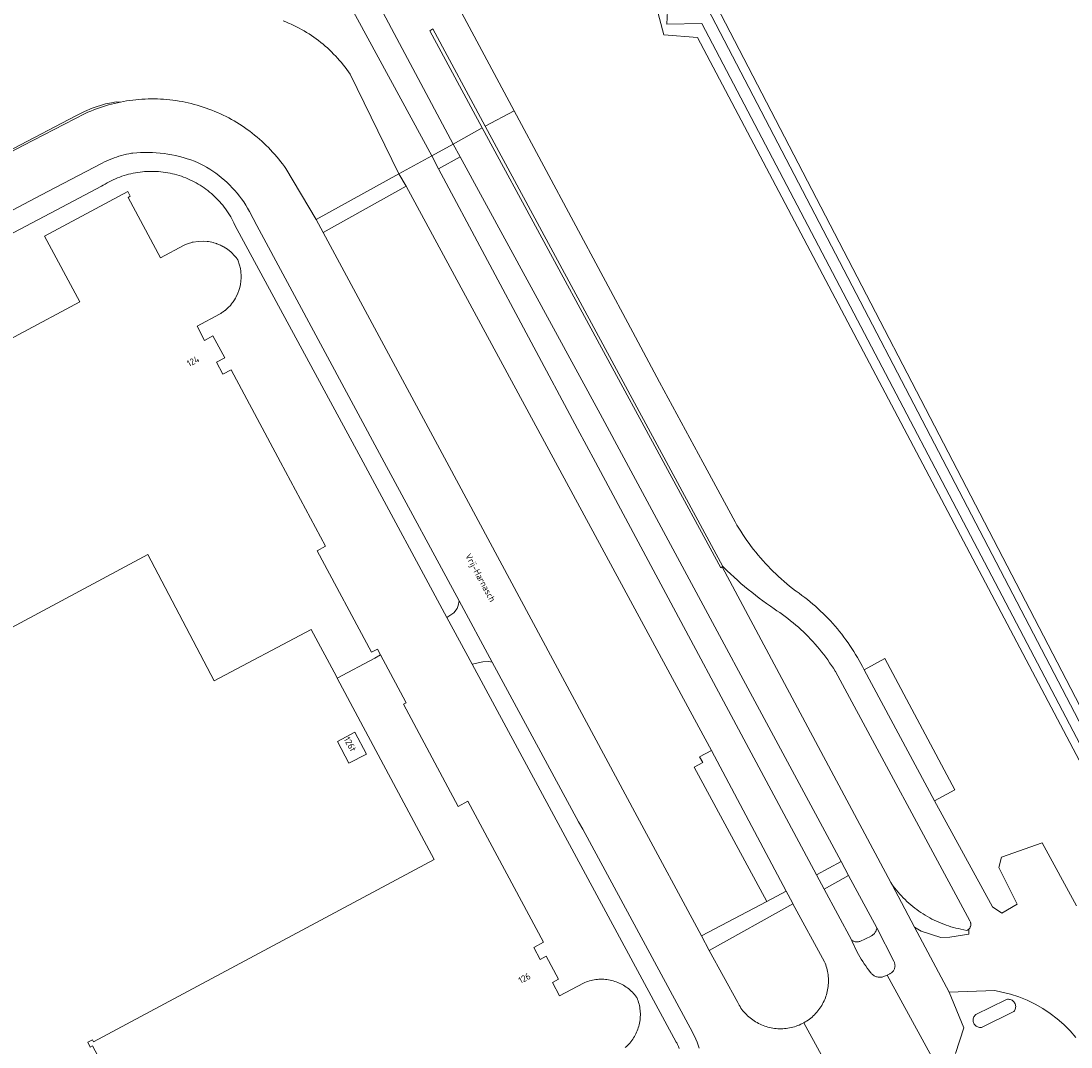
# Model space of a CAD drawing. Header units: metres. Extents: x 80938 to 82288, y 446951 to 448452.
# Tile 17 of 96: x 81570 to 81712, y 447421 to 447560. Entities that reach past the tile are written whole.
import ezdxf
from ezdxf.enums import TextEntityAlignment as Align

# ---------------------------------------------------------------- set-up
doc = ezdxf.new("R2010")
doc.units = ezdxf.units.M
doc.header["$MEASUREMENT"] = 0
for name, color, linetype, lineweight in [('B-WE-OG-BEBOUWING-GV', 253, 'Continuous', 35), ('B-WE-OG-BEBOUWING-T18', 253, 'Continuous', 18), ('B-WE-OG-TERREIN_CULTUURSCHEIDING-GV', 253, 'Continuous', 18), ('B-WE-OG-TERREIN_ERF-GV', 253, 'Continuous', 18), ('B-WE-OG-TOPOGRAFIE-T18', 253, 'Continuous', 18), ('B-WE-OG-WATER_SLOOT-GV', 253, 'Continuous', 18), ('B-WE-VH-VERHARDING_ASFALT-GV', 253, 'Continuous', 18), ('B-WE-VH-VERHARDING_BEDRIJFSVLOERPLAAT-GV', 253, 'Continuous', 18), ('B-WE-VH-VERHARDING_BETONSTRAATSTEEN-GV', 253, 'Continuous', 18), ('B-WE-VH-VERHARDING_TEGEL-GV', 253, 'Continuous', 18)]:
    doc.layers.add(name, color=color, linetype=linetype, lineweight=lineweight)
doc.styles.add('NLCS-ISO-M500-T18', font='NLCS-ISO.ttf', dxfattribs={"height": 0.9})

msp = doc.modelspace()

# ---------------------------------------------------------------- linework, layer by layer
at = {"layer": 'B-WE-OG-BEBOUWING-GV', "linetype": 'Continuous', "lineweight": 0}
for points in [[(81553.167, 447469.348), (81587.116, 447487.507), (81596.106, 447470.451), (81609.228, 447477.367), (81612.631, 447471.013), (81612.75, 447470.793), (81617.819, 447473.508), (81618.612, 447473.933), (81618.181, 447474.739), (81617.388, 447474.314), (81610.04, 447488.034), (81611.172, 447488.64), (81605.088, 447500), (81598.376, 447512.532), (81597.244, 447511.925), (81596.381, 447513.538), (81597.513, 447514.144), (81595.925, 447517.109), (81594.793, 447516.502), (81593.765, 447518.421), (81596.811, 447520.05), (81597.006, 447520.157), (81597.091, 447520.215), (81597.226, 447520.306), (81597.324, 447520.373), (81597.521, 447520.526), (81597.569, 447520.563), (81597.617, 447520.606), (81597.888, 447520.845), (81597.998, 447520.942), (81598.279, 447521.239), (81598.442, 447521.444), (81598.576, 447521.612), (81598.648, 447521.718), (81598.825, 447521.98), (81598.976, 447522.204), (81599.073, 447522.413), (81599.3, 447522.903), (81599.355, 447523.022), (81599.388, 447523.133), (81599.505, 447523.518), (81599.633, 447524.027), (81599.643, 447524.067), (81599.655, 447524.145), (81599.696, 447524.424), (81599.702, 447524.465), (81599.705, 447524.507), (81599.735, 447524.977), (81599.738, 447525.016), (81599.738, 447525.043), (81599.732, 447525.391), (81599.714, 447525.655), (81599.683, 447525.896), (81599.644, 447526.18), (81599.642, 447526.193), (81599.639, 447526.205), (81599.522, 447526.689), (81599.284, 447527.402), (81599.146, 447527.593), (81599.101, 447527.648), (81599.005, 447527.766), (81598.8, 447528.004), (81598.471, 447528.336), (81598.426, 447528.382), (81598.385, 447528.414), (81597.87, 447528.822), (81597.42, 447529.117), (81597.374, 447529.147), (81597.274, 447529.2), (81597.222, 447529.228), (81597.188, 447529.245), (81597.102, 447529.288), (81596.93, 447529.372), (81596.684, 447529.48), (81596.48, 447529.559), (81596.45, 447529.571), (81596.385, 447529.592), (81596.222, 447529.645), (81596.028, 447529.703), (81595.95, 447529.727), (81595.758, 447529.775), (81595.523, 447529.821), (81595.317, 447529.857), (81595.261, 447529.862), (81595.123, 447529.873), (81594.621, 447529.906), (81593.908, 447529.887), (81593.255, 447529.793), (81593.126, 447529.775), (81592.928, 447529.715), (81592.588, 447529.611), (81592.038, 447529.398), (81588.811, 447527.671), (81584.433, 447535.846), (81584.733, 447536.006), (81584.388, 447536.65), (81573.132, 447530.621), (81577.897, 447521.725), (81536.581, 447499.597)], [(81651.735, 447420.81), (81651.897, 447420.954), (81652.053, 447421.105), (81652.204, 447421.261), (81652.349, 447421.422), (81652.488, 447421.589), (81652.621, 447421.761), (81652.747, 447421.937), (81652.867, 447422.118), (81652.98, 447422.304), (81653.086, 447422.493), (81653.185, 447422.686), (81653.277, 447422.883), (81653.361, 447423.083), (81653.438, 447423.286), (81653.508, 447423.491), (81653.57, 447423.699), (81653.624, 447423.91), (81653.671, 447424.122), (81653.709, 447424.335), (81653.74, 447424.55), (81653.763, 447424.766), (81653.777, 447424.983), (81653.784, 447425.2), (81653.783, 447425.417), (81653.774, 447425.633), (81653.757, 447425.85), (81653.732, 447426.065), (81653.699, 447426.28), (81653.658, 447426.493), (81653.609, 447426.705), (81653.552, 447426.914), (81653.488, 447427.122), (81653.416, 447427.327), (81653.337, 447427.529), (81653.33, 447427.546), (81653.261, 447427.643), (81653.13, 447427.816), (81652.992, 447427.984), (81652.849, 447428.147), (81652.699, 447428.304), (81652.544, 447428.456), (81652.383, 447428.602), (81652.218, 447428.742), (81652.047, 447428.876), (81651.871, 447429.004), (81651.691, 447429.124), (81651.506, 447429.238), (81651.317, 447429.346), (81651.125, 447429.446), (81650.929, 447429.539), (81650.729, 447429.625), (81650.527, 447429.703), (81650.322, 447429.774), (81650.114, 447429.837), (81649.904, 447429.893), (81649.692, 447429.941), (81649.479, 447429.981), (81649.264, 447430.013), (81649.049, 447430.037), (81648.832, 447430.053), (81648.615, 447430.061), (81648.398, 447430.061), (81648.181, 447430.053), (81647.965, 447430.038), (81647.749, 447430.014), (81647.534, 447429.982), (81647.321, 447429.942), (81647.109, 447429.895), (81646.899, 447429.84), (81646.691, 447429.777), (81646.486, 447429.707), (81646.284, 447429.628), (81646.084, 447429.543), (81642.858, 447427.815), (81641.897, 447429.608), (81642.717, 447430.048), (81641.048, 447433.164), (81640.228, 447432.725), (81639.352, 447434.361), (81640.657, 447435.059), (81630.435, 447454.146), (81629.13, 447453.447), (81621.733, 447467.26), (81622.085, 447467.449), (81621.657, 447468.247), (81618.612, 447473.933), (81617.819, 447473.508), (81612.75, 447470.793), (81615.913, 447464.887), (81625.883, 447446.271), (81579.773, 447421.576), (81579.613, 447421.876), (81578.969, 447421.531), (81579.314, 447420.888), (81579.614, 447421.048), (81595.877, 447390.682)]]:
    msp.add_lwpolyline(points, dxfattribs=at)
msp.add_lwpolyline([(81616.702, 447460.53), (81615.127, 447463.497), (81612.765, 447462.243), (81614.34, 447459.277)], close=True, dxfattribs=at)
at = {"layer": 'B-WE-OG-TERREIN_CULTUURSCHEIDING-GV', "linetype": 'Continuous', "lineweight": 0}
for points in [[(81614.094, 447562.559), (81625.539, 447541.469), (81628.445, 447543.052), (81617.173, 447564.255)], [(81560.424, 447538.046), (81577.376, 447546.896), (81578.546, 447547.465), (81579.589, 447547.907), (81581.38, 447548.497), (81582.191, 447548.65), (81582.828, 447548.755), (81583.4, 447548.745), (81583.812, 447548.823), (81584.226, 447548.894), (81584.641, 447548.957), (81585.057, 447549.011), (81585.475, 447549.058), (81585.893, 447549.097), (81586.312, 447549.128), (81586.731, 447549.15), (81587.15, 447549.165), (81587.57, 447549.172), (81587.99, 447549.171), (81588.41, 447549.162), (81588.829, 447549.145), (81589.249, 447549.12), (81589.667, 447549.087), (81590.085, 447549.046), (81590.502, 447548.997), (81590.918, 447548.94), (81591.333, 447548.875), (81591.746, 447548.802), (81592.158, 447548.722), (81592.569, 447548.633), (81592.978, 447548.537), (81593.384, 447548.433), (81593.789, 447548.321), (81594.192, 447548.201), (81594.592, 447548.074), (81594.99, 447547.94), (81595.385, 447547.797), (81595.777, 447547.648), (81596.166, 447547.49), (81596.552, 447547.326), (81596.936, 447547.154), (81597.315, 447546.975), (81597.692, 447546.788), (81598.064, 447546.595), (81598.433, 447546.394), (81598.798, 447546.187), (81599.159, 447545.972), (81599.516, 447545.751), (81599.868, 447545.523), (81600.216, 447545.288), (81600.56, 447545.047), (81600.899, 447544.799), (81601.233, 447544.545), (81601.562, 447544.284), (81601.887, 447544.017), (81602.206, 447543.744), (81602.519, 447543.465), (81602.828, 447543.181), (81603.131, 447542.89), (81603.428, 447542.593), (81603.72, 447542.291), (81604.006, 447541.984), (81604.286, 447541.671), (81604.56, 447541.353), (81604.828, 447541.029), (81605.089, 447540.701), (81605.344, 447540.367), (81605.593, 447540.029), (81605.795, 447539.745), (81609.874, 447532.878), (81621.075, 447539.038), (81614.487, 447552.515), (81614.265, 447552.838), (81614.037, 447553.156), (81613.802, 447553.47), (81613.562, 447553.779), (81613.314, 447554.083), (81613.061, 447554.381), (81612.801, 447554.675), (81612.536, 447554.963), (81612.265, 447555.246), (81611.988, 447555.523), (81611.705, 447555.794), (81611.417, 447556.06), (81611.124, 447556.319), (81610.825, 447556.573), (81610.522, 447556.82), (81610.213, 447557.061), (81609.899, 447557.296), (81609.581, 447557.524), (81609.258, 447557.746), (81608.931, 447557.961), (81608.599, 447558.17), (81608.263, 447558.371), (81607.923, 447558.566), (81607.579, 447558.754), (81607.232, 447558.934), (81606.88, 447559.108), (81606.526, 447559.274), (81606.299, 447559.376), (81606.168, 447559.433), (81605.807, 447559.585), (81605.442, 447559.729)]]:
    msp.add_lwpolyline(points, dxfattribs=at)
for points in [[(81677.647, 447444.203), (81680.971, 447445.987), (81651.86, 447500), (81648.326, 447506.558), (81629.393, 447541.332), (81626.455, 447539.721), (81645.284, 447504.537), (81647.718, 447500)], [(81662.079, 447435.953), (81670.9, 447440.588), (81661.075, 447458.746), (81662.229, 447459.367), (81661.792, 447460.151), (81663.401, 447461.002), (81661.722, 447464.168), (81642.302, 447500), (81622.059, 447537.352), (81610.863, 447531.106), (81627.585, 447500), (81653.334, 447452.101)], [(81687.817, 447442.944), (81688.02, 447442.662), (81688.229, 447442.385), (81688.445, 447442.113), (81688.667, 447441.846), (81688.895, 447441.584), (81689.129, 447441.327), (81689.369, 447441.076), (81689.614, 447440.831), (81689.865, 447440.591), (81690.122, 447440.357), (81690.384, 447440.129), (81690.651, 447439.908), (81690.923, 447439.692), (81691.2, 447439.483), (81691.482, 447439.28), (81691.768, 447439.084), (81692.059, 447438.894), (81692.354, 447438.711), (81692.653, 447438.535), (81692.956, 447438.366), (81693.263, 447438.204), (81693.574, 447438.049), (81693.888, 447437.901), (81694.206, 447437.761), (81694.526, 447437.628), (81694.85, 447437.502), (81695.176, 447437.384), (81695.505, 447437.273), (81695.837, 447437.17), (81696.171, 447437.075), (81696.507, 447436.987), (81696.844, 447436.907), (81697.184, 447436.835), (81697.969, 447436.659), (81697.989, 447436.667), (81698.065, 447436.704), (81698.137, 447436.748), (81698.205, 447436.799), (81698.267, 447436.855), (81698.324, 447436.918), (81698.375, 447436.986), (81698.419, 447437.058), (81698.457, 447437.133), (81698.486, 447437.212), (81698.509, 447437.294), (81698.523, 447437.377), (81698.53, 447437.462), (81698.528, 447437.546), (81698.519, 447437.63), (81698.501, 447437.713), (81698.476, 447437.793), (81698.444, 447437.871), (81698.404, 447437.946), (81680.197, 447471.677), (81680.159, 447471.74), (81679.916, 447472.128), (81679.668, 447472.512), (81679.412, 447472.892), (81679.15, 447473.268), (81678.881, 447473.638), (81678.606, 447474.004), (81678.324, 447474.365), (81678.036, 447474.722), (81677.742, 447475.073), (81677.442, 447475.418), (81677.136, 447475.759), (81676.824, 447476.094), (81676.506, 447476.424), (81676.182, 447476.748), (81675.853, 447477.066), (81675.519, 447477.378), (81675.179, 447477.685), (81674.833, 447477.986), (81674.483, 447478.28), (81674.127, 447478.569), (81673.766, 447478.851), (81673.401, 447479.126), (81673.03, 447479.396), (81672.655, 447479.659), (81672.276, 447479.915), (81671.906, 447480.165), (81671.387, 447480.524), (81670.873, 447480.889), (81670.364, 447481.261), (81669.859, 447481.64), (81669.359, 447482.025), (81668.865, 447482.416), (81668.375, 447482.813), (81667.89, 447483.216), (81667.41, 447483.626), (81666.936, 447484.041), (81666.467, 447484.463), (81666.003, 447484.891), (81665.545, 447485.324), (81665.092, 447485.763), (81664.941, 447485.915), (81664.842, 447485.84), (81687.682, 447443.139)], [(81678.688, 447442.264), (81682.382, 447435.376), (81682.439, 447435.33), (81682.516, 447435.276), (81682.597, 447435.229), (81682.682, 447435.19), (81682.77, 447435.157), (81682.86, 447435.132), (81682.953, 447435.115), (81683.046, 447435.106), (81683.14, 447435.105), (81683.234, 447435.112), (81683.326, 447435.127), (81683.417, 447435.15), (81683.506, 447435.18), (81685.017, 447435.894), (81685.053, 447435.913), (81685.146, 447435.968), (81685.234, 447436.03), (81685.317, 447436.098), (81685.395, 447436.172), (81685.467, 447436.251), (81685.533, 447436.336), (81685.593, 447436.426), (81685.645, 447436.519), (81685.691, 447436.616), (81685.729, 447436.717), (81685.76, 447436.82), (81685.783, 447436.925), (81685.798, 447437.031), (81681.985, 447444.105)], [(81675.915, 447424.172), (81676.103, 447424.28), (81676.296, 447424.401), (81676.485, 447424.529), (81676.67, 447424.663), (81676.849, 447424.803), (81677.024, 447424.95), (81677.193, 447425.103), (81677.356, 447425.261), (81677.515, 447425.425), (81677.667, 447425.595), (81677.813, 447425.77), (81677.953, 447425.95), (81678.086, 447426.134), (81678.213, 447426.324), (81678.334, 447426.517), (81678.447, 447426.715), (81678.553, 447426.916), (81678.653, 447427.122), (81678.745, 447427.33), (81678.829, 447427.542), (81678.906, 447427.756), (81678.976, 447427.973), (81679.038, 447428.193), (81679.092, 447428.414), (81679.138, 447428.637), (81679.177, 447428.862), (81679.207, 447429.088), (81679.23, 447429.314), (81679.245, 447429.542), (81679.251, 447429.77), (81679.25, 447429.998), (81679.241, 447430.225), (81679.223, 447430.453), (81679.198, 447430.679), (81679.165, 447430.905), (81679.124, 447431.129), (81679.075, 447431.351), (81679.018, 447431.572), (81678.954, 447431.791), (81678.882, 447432.007), (81678.802, 447432.22), (81678.715, 447432.431), (81674.443, 447440.257), (81663.113, 447433.958), (81666.977, 447426.891), (81667.052, 447426.749), (81667.164, 447426.55), (81667.283, 447426.356), (81667.409, 447426.166), (81667.541, 447425.981), (81667.68, 447425.8), (81667.826, 447425.624), (81667.977, 447425.454), (81668.134, 447425.288), (81668.297, 447425.129), (81668.465, 447424.975), (81668.638, 447424.828), (81668.817, 447424.686), (81669.001, 447424.551), (81669.189, 447424.422), (81669.381, 447424.3), (81669.578, 447424.185), (81669.779, 447424.077), (81669.983, 447423.976), (81670.191, 447423.882), (81670.401, 447423.796), (81670.615, 447423.717), (81670.832, 447423.645), (81671.05, 447423.582), (81671.271, 447423.525), (81671.494, 447423.477), (81671.718, 447423.437), (81671.944, 447423.404), (81672.17, 447423.38), (81672.398, 447423.363), (81672.626, 447423.354), (81672.853, 447423.354), (81673.081, 447423.361), (81673.309, 447423.376), (81673.535, 447423.4), (81673.761, 447423.431), (81673.986, 447423.47), (81674.209, 447423.517), (81674.43, 447423.572), (81674.649, 447423.634), (81674.866, 447423.704), (81675.08, 447423.782), (81675.291, 447423.867), (81675.5, 447423.96), (81675.705, 447424.06), (81675.906, 447424.166)]]:
    msp.add_lwpolyline(points, close=True, dxfattribs=at)
at = {"layer": 'B-WE-OG-TERREIN_ERF-GV', "linetype": 'Continuous', "lineweight": 0}
for points in [[(81650.562, 447584.822), (81652.397, 447584.325), (81723.74, 447446.883), (81723.144, 447446.015), (81721.712, 447445.582), (81720.394, 447446.022), (81661.516, 447557.502), (81656.978, 447557.825), (81655.985, 447561.572), (81659.359, 447562.788), (81655.688, 447569.815), (81648.397, 447566.323), (81647.442, 447566.468), (81646.344, 447565.944), (81645.85, 447566.92), (81645.057, 447568.488), (81644.563, 447569.464), (81645.809, 447570.108), (81645.905, 447570.94), (81653.122, 447574.725), (81648.677, 447583.234), (81649.173, 447584.201)], [(81612.765, 447462.243), (81615.127, 447463.497), (81616.702, 447460.53), (81614.34, 447459.277)]]:
    msp.add_lwpolyline(points, close=True, dxfattribs=at)
for points in [[(81629.619, 447560.786), (81636.694, 447547.576), (81652.754, 447517.592), (81656.368, 447510.858), (81662.246, 447500), (81666.604, 447491.95), (81666.856, 447491.519), (81667.114, 447491.092), (81667.379, 447490.669), (81667.651, 447490.25), (81667.93, 447489.836), (81668.215, 447489.426), (81668.507, 447489.021), (81668.805, 447488.621), (81669.11, 447488.225), (81669.421, 447487.835), (81669.738, 447487.449), (81670.061, 447487.069), (81670.391, 447486.694), (81670.726, 447486.324), (81671.067, 447485.959), (81671.414, 447485.601), (81671.767, 447485.247), (81672.125, 447484.9), (81672.489, 447484.558), (81672.858, 447484.222), (81673.233, 447483.892), (81673.613, 447483.568), (81673.998, 447483.25), (81674.388, 447482.939), (81674.783, 447482.633), (81674.886, 447482.555), (81675.273, 447482.283), (81675.655, 447482.004), (81676.033, 447481.719), (81676.405, 447481.428), (81676.773, 447481.13), (81677.136, 447480.826), (81677.493, 447480.516), (81677.845, 447480.2), (81678.192, 447479.879), (81678.533, 447479.551), (81678.869, 447479.218), (81679.199, 447478.878), (81679.523, 447478.534), (81679.841, 447478.184), (81680.154, 447477.829), (81680.46, 447477.468), (81680.76, 447477.102), (81681.054, 447476.732), (81681.342, 447476.356), (81681.623, 447475.976), (81681.898, 447475.591), (81682.166, 447475.201), (81682.428, 447474.807), (81682.683, 447474.408), (81682.931, 447474.006), (81683.172, 447473.598), (81683.406, 447473.188), (81683.634, 447472.773), (81683.854, 447472.354), (81684.063, 447471.94), (81686.893, 447473.479), (81696.344, 447455.686), (81693.616, 447454.182), (81701.456, 447439.852), (81702.703, 447439.016), (81704.777, 447440.214), (81702.326, 447445.168), (81702.656, 447446.582), (81708.205, 447448.511), (81712.811, 447440.007)], [(81659.047, 447420.697), (81658.939, 447420.955), (81658.823, 447421.21), (81658.701, 447421.462), (81658.649, 447421.562), (81631.007, 447472.711), (81627.605, 447479.006), (81616.259, 447500), (81598.906, 447532.11), (81598.772, 447532.395), (81598.63, 447532.677), (81598.482, 447532.954), (81598.326, 447533.228), (81598.163, 447533.498), (81597.994, 447533.764), (81597.818, 447534.025), (81597.635, 447534.282), (81597.446, 447534.534), (81597.251, 447534.781), (81597.049, 447535.023), (81596.842, 447535.26), (81596.628, 447535.492), (81596.409, 447535.718), (81596.184, 447535.938), (81595.953, 447536.153), (81595.717, 447536.362), (81595.476, 447536.565), (81595.229, 447536.761), (81594.978, 447536.951), (81594.722, 447537.135), (81594.462, 447537.312), (81594.197, 447537.483), (81593.927, 447537.646), (81593.654, 447537.803), (81593.377, 447537.953), (81593.096, 447538.096), (81592.812, 447538.231), (81592.524, 447538.36), (81592.233, 447538.481), (81591.939, 447538.594), (81591.642, 447538.7), (81591.343, 447538.799), (81591.041, 447538.889), (81590.738, 447538.973), (81590.432, 447539.048), (81590.124, 447539.116), (81589.815, 447539.176), (81589.504, 447539.227), (81589.192, 447539.271), (81588.879, 447539.308), (81588.565, 447539.336), (81588.251, 447539.356), (81587.936, 447539.368), (81587.621, 447539.372), (81587.306, 447539.368), (81586.991, 447539.356), (81586.676, 447539.337), (81586.363, 447539.309), (81586.049, 447539.273), (81585.737, 447539.229), (81585.427, 447539.178), (81585.117, 447539.118), (81584.809, 447539.051), (81584.503, 447538.976), (81584.199, 447538.893), (81583.898, 447538.802), (81583.598, 447538.704), (81583.301, 447538.599), (81583.007, 447538.485), (81582.716, 447538.365), (81582.429, 447538.237), (81582.144, 447538.101), (81581.863, 447537.959), (81581.586, 447537.809), (81581.312, 447537.653), (81581.043, 447537.489), (81580.84, 447537.36), (81574.675, 447534.117), (81510.003, 447500)], [(81536.581, 447499.597), (81577.897, 447521.725), (81573.132, 447530.621), (81584.388, 447536.65), (81584.733, 447536.006), (81584.433, 447535.846), (81588.811, 447527.671), (81592.038, 447529.398), (81592.588, 447529.611), (81592.928, 447529.715), (81593.126, 447529.775), (81593.255, 447529.793), (81593.908, 447529.887), (81594.621, 447529.906), (81595.123, 447529.873), (81595.261, 447529.862), (81595.317, 447529.857), (81595.523, 447529.821), (81595.758, 447529.775), (81595.95, 447529.727), (81596.028, 447529.703), (81596.222, 447529.645), (81596.385, 447529.592), (81596.45, 447529.571), (81596.48, 447529.559), (81596.684, 447529.48), (81596.93, 447529.372), (81597.102, 447529.288), (81597.188, 447529.245), (81597.222, 447529.228), (81597.274, 447529.2), (81597.374, 447529.147), (81597.42, 447529.117), (81597.87, 447528.822), (81598.385, 447528.414), (81598.426, 447528.382), (81598.471, 447528.336), (81598.8, 447528.004), (81599.005, 447527.766), (81599.101, 447527.648), (81599.146, 447527.593), (81599.284, 447527.402), (81599.522, 447526.689), (81599.639, 447526.205), (81599.642, 447526.193), (81599.644, 447526.18), (81599.683, 447525.896), (81599.714, 447525.655), (81599.732, 447525.391), (81599.738, 447525.043), (81599.738, 447525.016), (81599.735, 447524.977), (81599.705, 447524.507), (81599.702, 447524.465), (81599.696, 447524.424), (81599.655, 447524.145), (81599.643, 447524.067), (81599.633, 447524.027), (81599.505, 447523.518), (81599.388, 447523.133), (81599.355, 447523.022), (81599.3, 447522.903), (81599.073, 447522.413), (81598.976, 447522.204), (81598.825, 447521.98), (81598.648, 447521.718), (81598.576, 447521.612), (81598.442, 447521.444), (81598.279, 447521.239), (81597.998, 447520.942), (81597.888, 447520.845), (81597.617, 447520.606), (81597.569, 447520.563), (81597.521, 447520.526), (81597.324, 447520.373), (81597.226, 447520.306), (81597.091, 447520.215), (81597.006, 447520.157), (81596.811, 447520.05), (81593.765, 447518.421), (81594.793, 447516.502), (81595.925, 447517.109), (81597.513, 447514.144), (81596.381, 447513.538), (81597.244, 447511.925), (81598.376, 447512.532), (81605.088, 447500), (81611.172, 447488.64), (81610.04, 447488.034), (81617.388, 447474.314), (81618.181, 447474.739), (81618.612, 447473.933), (81621.657, 447468.247), (81622.085, 447467.449), (81621.733, 447467.26), (81629.13, 447453.447), (81630.435, 447454.146), (81640.657, 447435.059), (81639.352, 447434.361), (81640.228, 447432.725), (81641.048, 447433.164), (81642.717, 447430.048), (81641.897, 447429.608), (81642.858, 447427.815), (81646.084, 447429.543), (81646.284, 447429.628), (81646.486, 447429.707), (81646.691, 447429.777), (81646.899, 447429.84), (81647.109, 447429.895), (81647.321, 447429.942), (81647.534, 447429.982), (81647.749, 447430.014), (81647.965, 447430.038), (81648.181, 447430.053), (81648.398, 447430.061), (81648.615, 447430.061), (81648.832, 447430.053), (81649.049, 447430.037), (81649.264, 447430.013), (81649.479, 447429.981), (81649.692, 447429.941), (81649.904, 447429.893), (81650.114, 447429.837), (81650.322, 447429.774), (81650.527, 447429.703), (81650.729, 447429.625), (81650.929, 447429.539), (81651.125, 447429.446), (81651.317, 447429.346), (81651.506, 447429.238), (81651.691, 447429.124), (81651.871, 447429.004), (81652.047, 447428.876), (81652.218, 447428.742), (81652.383, 447428.602), (81652.544, 447428.456), (81652.699, 447428.304), (81652.849, 447428.147), (81652.992, 447427.984), (81653.13, 447427.816), (81653.261, 447427.643), (81653.33, 447427.546), (81653.337, 447427.529), (81653.416, 447427.327), (81653.488, 447427.122), (81653.552, 447426.914), (81653.609, 447426.705), (81653.658, 447426.493), (81653.699, 447426.28), (81653.732, 447426.065), (81653.757, 447425.85), (81653.774, 447425.633), (81653.783, 447425.417), (81653.784, 447425.2), (81653.777, 447424.983), (81653.763, 447424.766), (81653.74, 447424.55), (81653.709, 447424.335), (81653.671, 447424.122), (81653.624, 447423.91), (81653.57, 447423.699), (81653.508, 447423.491), (81653.438, 447423.286), (81653.361, 447423.083), (81653.277, 447422.883), (81653.185, 447422.686), (81653.086, 447422.493), (81652.98, 447422.304), (81652.867, 447422.118), (81652.747, 447421.937), (81652.621, 447421.761), (81652.488, 447421.589), (81652.349, 447421.422), (81652.204, 447421.261), (81652.053, 447421.105), (81651.897, 447420.954), (81651.735, 447420.81)], [(81595.877, 447390.682), (81579.614, 447421.048), (81579.314, 447420.888), (81578.969, 447421.531), (81579.613, 447421.876), (81579.773, 447421.576), (81625.883, 447446.271), (81615.913, 447464.887), (81612.75, 447470.793), (81612.631, 447471.013), (81609.228, 447477.367), (81596.106, 447470.451), (81587.116, 447487.507), (81553.167, 447469.348)]]:
    msp.add_lwpolyline(points, dxfattribs=at)
at = {"layer": 'B-WE-OG-WATER_SLOOT-GV', "linetype": 'Continuous', "lineweight": 0}
for points in [[(81723.74, 447446.883), (81652.397, 447584.325), (81650.562, 447584.822), (81649.173, 447584.201), (81648.677, 447583.234), (81653.122, 447574.725), (81645.905, 447570.94), (81645.809, 447570.108), (81644.563, 447569.464), (81645.057, 447568.488), (81646.828, 447569.404), (81646.925, 447570.24), (81653.727, 447573.807), (81654.069, 447574.671), (81649.584, 447583.159), (81651.194, 447583.905), (81722.634, 447446.844)], [(81721.448, 447446.352), (81662.088, 447559.354), (81657.351, 447559.305), (81657.447, 447561.082), (81660.889, 447561.763), (81656.112, 447570.804), (81655.134, 447570.763), (81648.228, 447567.455), (81647.693, 447567.536), (81647.593, 447567.752), (81645.85, 447566.92), (81646.344, 447565.944), (81647.442, 447566.468), (81648.397, 447566.323), (81655.688, 447569.815), (81659.359, 447562.788), (81655.985, 447561.572), (81656.978, 447557.825), (81661.516, 447557.502), (81720.394, 447446.022)]]:
    msp.add_lwpolyline(points, dxfattribs=at)
msp.add_lwpolyline([(81656.112, 447570.804), (81660.889, 447561.763), (81657.447, 447561.082), (81657.351, 447559.305), (81662.088, 447559.354), (81721.448, 447446.352), (81722.634, 447446.844), (81651.194, 447583.905), (81649.584, 447583.159), (81654.069, 447574.671)], close=True, dxfattribs=at)
at = {"layer": 'B-WE-VH-VERHARDING_ASFALT-GV', "linetype": 'Continuous', "lineweight": 0}
for points in [[(81617.173, 447564.255), (81628.445, 447543.052), (81632.378, 447545.248), (81625.274, 447558.382), (81625.677, 447558.637), (81632.789, 447545.464), (81636.694, 447547.576), (81629.619, 447560.786)], [(81605.442, 447559.729), (81605.807, 447559.585), (81606.168, 447559.433), (81606.299, 447559.376), (81606.526, 447559.274), (81606.88, 447559.108), (81607.232, 447558.934), (81607.579, 447558.754), (81607.923, 447558.566), (81608.263, 447558.371), (81608.599, 447558.17), (81608.931, 447557.961), (81609.258, 447557.746), (81609.581, 447557.524), (81609.899, 447557.296), (81610.213, 447557.061), (81610.522, 447556.82), (81610.825, 447556.573), (81611.124, 447556.319), (81611.417, 447556.06), (81611.705, 447555.794), (81611.988, 447555.523), (81612.265, 447555.246), (81612.536, 447554.963), (81612.801, 447554.675), (81613.061, 447554.381), (81613.314, 447554.083), (81613.562, 447553.779), (81613.802, 447553.47), (81614.037, 447553.156), (81614.265, 447552.838), (81614.487, 447552.515), (81621.075, 447539.038), (81625.539, 447541.469), (81614.094, 447562.559)], [(81680.439, 447415.907), (81675.915, 447424.172), (81675.906, 447424.166), (81675.705, 447424.06), (81675.5, 447423.96), (81675.291, 447423.867), (81675.08, 447423.782), (81674.866, 447423.704), (81674.649, 447423.634), (81674.43, 447423.572), (81674.209, 447423.517), (81673.986, 447423.47), (81673.761, 447423.431), (81673.535, 447423.4), (81673.309, 447423.376), (81673.081, 447423.361), (81672.853, 447423.354), (81672.626, 447423.354), (81672.398, 447423.363), (81672.17, 447423.38), (81671.944, 447423.404), (81671.718, 447423.437), (81671.494, 447423.477), (81671.271, 447423.525), (81671.05, 447423.582), (81670.832, 447423.645), (81670.615, 447423.717), (81670.401, 447423.796), (81670.191, 447423.882), (81669.983, 447423.976), (81669.779, 447424.077), (81669.578, 447424.185), (81669.381, 447424.3), (81669.189, 447424.422), (81669.001, 447424.551), (81668.817, 447424.686), (81668.638, 447424.828), (81668.465, 447424.975), (81668.297, 447425.129), (81668.134, 447425.288), (81667.977, 447425.454), (81667.826, 447425.624), (81667.68, 447425.8), (81667.541, 447425.981), (81667.409, 447426.166), (81667.283, 447426.356), (81667.164, 447426.55), (81667.052, 447426.749), (81666.977, 447426.891), (81663.113, 447433.958), (81662.079, 447435.953), (81653.334, 447452.101), (81627.585, 447500), (81610.863, 447531.106), (81609.874, 447532.878), (81605.795, 447539.745), (81605.593, 447540.029), (81605.344, 447540.367), (81605.089, 447540.701), (81604.828, 447541.029), (81604.56, 447541.353), (81604.286, 447541.671), (81604.006, 447541.984), (81603.72, 447542.291), (81603.428, 447542.593), (81603.131, 447542.89), (81602.828, 447543.181), (81602.519, 447543.465), (81602.206, 447543.744), (81601.887, 447544.017), (81601.562, 447544.284), (81601.233, 447544.545), (81600.899, 447544.799), (81600.56, 447545.047), (81600.216, 447545.288), (81599.868, 447545.523), (81599.516, 447545.751), (81599.159, 447545.972), (81598.798, 447546.187), (81598.433, 447546.394), (81598.064, 447546.595), (81597.692, 447546.788), (81597.315, 447546.975), (81596.936, 447547.154), (81596.552, 447547.326), (81596.166, 447547.49), (81595.777, 447547.648), (81595.385, 447547.797), (81594.99, 447547.94), (81594.592, 447548.074), (81594.192, 447548.201), (81593.789, 447548.321), (81593.384, 447548.433), (81592.978, 447548.537), (81592.569, 447548.633), (81592.158, 447548.722), (81591.746, 447548.802), (81591.333, 447548.875), (81590.918, 447548.94), (81590.502, 447548.997), (81590.085, 447549.046), (81589.667, 447549.087), (81589.249, 447549.12), (81588.829, 447549.145), (81588.41, 447549.162), (81587.99, 447549.171), (81587.57, 447549.172), (81587.15, 447549.165), (81586.731, 447549.15), (81586.312, 447549.128), (81585.893, 447549.097), (81585.475, 447549.058), (81585.057, 447549.011), (81584.641, 447548.957), (81584.226, 447548.894), (81583.812, 447548.823), (81583.4, 447548.745), (81582.988, 447548.659), (81582.579, 447548.565), (81582.172, 447548.463), (81581.767, 447548.353), (81581.363, 447548.236), (81580.963, 447548.111), (81580.564, 447547.978), (81580.168, 447547.838), (81579.775, 447547.69), (81579.385, 447547.535), (81578.998, 447547.373), (81578.614, 447547.203), (81570.222, 447542.871), (81519.495, 447516.169)], [(81712.811, 447440.007), (81708.205, 447448.511), (81702.656, 447446.582), (81702.326, 447445.168), (81704.777, 447440.214), (81702.703, 447439.016), (81701.456, 447439.852), (81693.616, 447454.182), (81684.063, 447471.94), (81683.854, 447472.354), (81683.634, 447472.773), (81683.406, 447473.188), (81683.172, 447473.598), (81682.931, 447474.006), (81682.683, 447474.408), (81682.428, 447474.807), (81682.166, 447475.201), (81681.898, 447475.591), (81681.623, 447475.976), (81681.342, 447476.356), (81681.054, 447476.732), (81680.76, 447477.102), (81680.46, 447477.468), (81680.154, 447477.829), (81679.841, 447478.184), (81679.523, 447478.534), (81679.199, 447478.878), (81678.869, 447479.218), (81678.533, 447479.551), (81678.192, 447479.879), (81677.845, 447480.2), (81677.493, 447480.516), (81677.136, 447480.826), (81676.773, 447481.13), (81676.405, 447481.428), (81676.033, 447481.719), (81675.655, 447482.004), (81675.273, 447482.283), (81674.886, 447482.555), (81674.783, 447482.633), (81674.388, 447482.939), (81673.998, 447483.25), (81673.613, 447483.568), (81673.233, 447483.892), (81672.858, 447484.222), (81672.489, 447484.558), (81672.125, 447484.9), (81671.767, 447485.247), (81671.414, 447485.601), (81671.067, 447485.959), (81670.726, 447486.324), (81670.391, 447486.694), (81670.061, 447487.069), (81669.738, 447487.449), (81669.421, 447487.835), (81669.11, 447488.225), (81668.805, 447488.621), (81668.507, 447489.021), (81668.215, 447489.426), (81667.93, 447489.836), (81667.651, 447490.25), (81667.379, 447490.669), (81667.114, 447491.092), (81666.856, 447491.519), (81666.604, 447491.95), (81662.246, 447500), (81656.368, 447510.858), (81652.754, 447517.592), (81636.694, 447547.576), (81632.789, 447545.464), (81664.941, 447485.915), (81665.092, 447485.763), (81665.545, 447485.324), (81666.003, 447484.891), (81666.467, 447484.463), (81666.936, 447484.041), (81667.41, 447483.626), (81667.89, 447483.216), (81668.375, 447482.813), (81668.865, 447482.416), (81669.359, 447482.025), (81669.859, 447481.64), (81670.364, 447481.261), (81670.873, 447480.889), (81671.387, 447480.524), (81671.906, 447480.165), (81672.276, 447479.915), (81672.655, 447479.659), (81673.03, 447479.396), (81673.401, 447479.126), (81673.766, 447478.851), (81674.127, 447478.569), (81674.483, 447478.28), (81674.833, 447477.986), (81675.179, 447477.685), (81675.519, 447477.378), (81675.853, 447477.066), (81676.182, 447476.748), (81676.506, 447476.424), (81676.824, 447476.094), (81677.136, 447475.759), (81677.442, 447475.418), (81677.742, 447475.073), (81678.036, 447474.722), (81678.324, 447474.365), (81678.606, 447474.004), (81678.881, 447473.638), (81679.15, 447473.268), (81679.412, 447472.892), (81679.668, 447472.512), (81679.916, 447472.128), (81680.159, 447471.74), (81680.197, 447471.677), (81698.404, 447437.946), (81698.444, 447437.871), (81698.476, 447437.793), (81698.501, 447437.713), (81698.519, 447437.63), (81698.528, 447437.546), (81698.53, 447437.462), (81698.523, 447437.377), (81698.509, 447437.294), (81698.486, 447437.212), (81698.457, 447437.133), (81698.419, 447437.058), (81698.375, 447436.986), (81698.324, 447436.918), (81698.267, 447436.855), (81698.275, 447436.141), (81695.702, 447435.755), (81694.459, 447435.712), (81691.8, 447436.569), (81690.914, 447437.114), (81695.597, 447428.297), (81701.767, 447428.519), (81702.736, 447428.334), (81703.897, 447428.037), (81705.035, 447427.664), (81706.146, 447427.216), (81707.224, 447426.694), (81708.266, 447426.102), (81709.265, 447425.442), (81710.218, 447424.716), (81711.121, 447423.929), (81711.968, 447423.083), (81712.758, 447422.182)], [(81696.449, 447420.012), (81697.582, 447423.495), (81695.597, 447428.297), (81690.914, 447437.114), (81687.817, 447442.944), (81687.682, 447443.139), (81664.842, 447485.84), (81664.702, 447485.735), (81632.378, 447545.248), (81628.445, 447543.052), (81629.393, 447541.332), (81648.326, 447506.558), (81651.86, 447500), (81680.971, 447445.987), (81681.985, 447444.105), (81685.798, 447437.031), (81688.092, 447432.52), (81688.139, 447432.433), (81688.178, 447432.342), (81688.21, 447432.248), (81688.234, 447432.152), (81688.25, 447432.055), (81688.258, 447431.956), (81688.259, 447431.857), (81688.251, 447431.759), (81688.236, 447431.661), (81688.212, 447431.565), (81688.181, 447431.471), (81688.143, 447431.38), (81688.097, 447431.292), (81688.044, 447431.208), (81687.985, 447431.129), (81687.92, 447431.055), (81687.848, 447430.986), (81687.772, 447430.924), (81687.69, 447430.868), (81687.605, 447430.818), (81687.558, 447430.795), (81687.199, 447430.634), (81693.805, 447418.565)], [(81504.122, 447500), (81573.566, 447536.649), (81580.915, 447540.478), (81580.945, 447540.493), (81581.257, 447540.645), (81581.572, 447540.79), (81581.891, 447540.927), (81582.213, 447541.058), (81582.538, 447541.18), (81582.865, 447541.295), (81583.195, 447541.403), (81583.528, 447541.503), (81583.862, 447541.595), (81584.199, 447541.68), (81584.538, 447541.757), (81584.878, 447541.826), (81585.066, 447541.823), (81585.595, 447541.874), (81586.125, 447541.909), (81586.655, 447541.927), (81587.187, 447541.93), (81587.718, 447541.916), (81588.248, 447541.887), (81588.777, 447541.842), (81589.305, 447541.781), (81589.83, 447541.703), (81590.353, 447541.611), (81590.873, 447541.502), (81591.389, 447541.378), (81591.902, 447541.238), (81592.41, 447541.083), (81592.913, 447540.913), (81593.411, 447540.727), (81593.903, 447540.527), (81594.183, 447540.391), (81594.624, 447540.164), (81595.057, 447539.922), (81595.482, 447539.667), (81595.899, 447539.398), (81596.307, 447539.115), (81596.705, 447538.82), (81597.094, 447538.512), (81597.472, 447538.192), (81597.84, 447537.859), (81598.197, 447537.515), (81598.543, 447537.159), (81598.877, 447536.793), (81599.199, 447536.416), (81599.509, 447536.029), (81599.806, 447535.632), (81600.091, 447535.225), (81600.362, 447534.81), (81600.619, 447534.386), (81600.863, 447533.954), (81601.88, 447532.038), (81619.122, 447500), (81629.257, 447481.244), (81633.738, 447472.95), (81645.397, 447451.375), (81645.999, 447450.366), (81660.826, 447422.9), (81660.905, 447422.754), (81661.104, 447422.363), (81661.288, 447421.968), (81661.458, 447421.566), (81661.613, 447421.158), (81661.754, 447420.745)], [(81693.805, 447418.565), (81687.199, 447430.634), (81686.618, 447430.373), (81686.51, 447430.348), (81686.4, 447430.332), (81686.29, 447430.323), (81686.179, 447430.323), (81686.068, 447430.33), (81685.958, 447430.345), (81685.85, 447430.368), (81685.743, 447430.399), (81685.639, 447430.438), (81685.538, 447430.484), (81685.44, 447430.537), (81685.347, 447430.597), (81685.258, 447430.663), (81685.175, 447430.736), (81685.096, 447430.814), (81685.024, 447430.898), (81684.96, 447430.984), (81684.732, 447431.269), (81684.511, 447431.56), (81684.296, 447431.854), (81684.088, 447432.154), (81683.886, 447432.458), (81683.691, 447432.767), (81683.503, 447433.08), (81683.322, 447433.396), (81683.147, 447433.717), (81682.98, 447434.041), (81682.82, 447434.369), (81682.667, 447434.701), (81682.521, 447435.035), (81682.382, 447435.376), (81678.688, 447442.264), (81677.647, 447444.203), (81647.718, 447500), (81645.284, 447504.537), (81626.455, 447539.721), (81625.539, 447541.469), (81621.075, 447539.038), (81622.059, 447537.352), (81642.302, 447500), (81661.722, 447464.168), (81663.401, 447461.002), (81673.53, 447441.97), (81674.373, 447440.385), (81674.443, 447440.257), (81678.715, 447432.431), (81678.802, 447432.22), (81678.882, 447432.007), (81678.954, 447431.791), (81679.018, 447431.572), (81679.075, 447431.351), (81679.124, 447431.129), (81679.165, 447430.905), (81679.198, 447430.679), (81679.223, 447430.453), (81679.241, 447430.225), (81679.25, 447429.998), (81679.251, 447429.77), (81679.245, 447429.542), (81679.23, 447429.314), (81679.207, 447429.088), (81679.177, 447428.862), (81679.138, 447428.637), (81679.092, 447428.414), (81679.038, 447428.193), (81678.976, 447427.973), (81678.906, 447427.756), (81678.829, 447427.542), (81678.745, 447427.33), (81678.653, 447427.122), (81678.553, 447426.916), (81678.447, 447426.715), (81678.334, 447426.517), (81678.213, 447426.324), (81678.086, 447426.134), (81677.953, 447425.95), (81677.813, 447425.77), (81677.667, 447425.595), (81677.515, 447425.425), (81677.356, 447425.261), (81677.193, 447425.103), (81677.024, 447424.95), (81676.849, 447424.803), (81676.67, 447424.663), (81676.485, 447424.529), (81676.296, 447424.401), (81676.103, 447424.28), (81675.915, 447424.172), (81680.439, 447415.907)], [(81712.758, 447422.182), (81711.968, 447423.083), (81711.121, 447423.929), (81710.218, 447424.716), (81709.265, 447425.442), (81708.266, 447426.102), (81707.224, 447426.694), (81706.146, 447427.216), (81705.035, 447427.664), (81703.897, 447428.037), (81702.736, 447428.334), (81701.767, 447428.519), (81695.597, 447428.297), (81697.582, 447423.495), (81696.449, 447420.012)]]:
    msp.add_lwpolyline(points, dxfattribs=at)
msp.add_lwpolyline([(81703.747, 447427.338), (81703.871, 447427.311), (81703.99, 447427.268), (81704.103, 447427.211), (81704.208, 447427.141), (81704.303, 447427.057), (81704.387, 447426.962), (81704.458, 447426.858), (81704.516, 447426.745), (81704.559, 447426.626), (81704.586, 447426.502), (81704.598, 447426.376), (81704.594, 447426.25), (81704.574, 447426.125), (81704.538, 447426.003), (81704.487, 447425.887), (81704.422, 447425.779), (81704.363, 447425.7), (81700.075, 447423.578), (81699.953, 447423.552), (81699.828, 447423.542), (81699.704, 447423.548), (81699.581, 447423.57), (81699.462, 447423.607), (81699.348, 447423.66), (81699.242, 447423.726), (81699.146, 447423.805), (81699.06, 447423.896), (81698.987, 447423.997), (81698.927, 447424.107), (81698.882, 447424.224), (81698.852, 447424.345), (81698.837, 447424.469), (81698.839, 447424.594), (81698.856, 447424.718), (81698.89, 447424.838), (81698.938, 447424.953), (81699.001, 447425.061), (81699.077, 447425.161), (81699.165, 447425.249), (81699.218, 447425.293), (81703.248, 447427.287), (81703.369, 447427.323), (81703.494, 447427.344), (81703.621, 447427.349)], close=True, dxfattribs=at)
at = {"layer": 'B-WE-VH-VERHARDING_BEDRIJFSVLOERPLAAT-GV', "linetype": 'Continuous', "lineweight": 0}
msp.add_lwpolyline([(81664.941, 447485.915), (81632.789, 447545.464), (81625.677, 447558.637), (81625.274, 447558.382), (81632.378, 447545.248), (81664.702, 447485.735), (81664.842, 447485.84)], close=True, dxfattribs=at)
at = {"layer": 'B-WE-VH-VERHARDING_BETONSTRAATSTEEN-GV', "linetype": 'Continuous', "lineweight": 0}
for points in [[(81519.495, 447516.169), (81570.222, 447542.871), (81578.614, 447547.203), (81578.998, 447547.373), (81579.385, 447547.535), (81579.775, 447547.69), (81580.168, 447547.838), (81580.564, 447547.978), (81580.963, 447548.111), (81581.363, 447548.236), (81581.767, 447548.353), (81582.172, 447548.463), (81582.579, 447548.565), (81582.988, 447548.659), (81583.4, 447548.745), (81582.828, 447548.755), (81582.191, 447548.65), (81581.38, 447548.497), (81579.589, 447547.907), (81578.546, 447547.465), (81577.376, 447546.896), (81560.424, 447538.046)], [(81510.003, 447500), (81574.675, 447534.117), (81580.84, 447537.36), (81581.043, 447537.489), (81581.312, 447537.653), (81581.586, 447537.809), (81581.863, 447537.959), (81582.144, 447538.101), (81582.429, 447538.237), (81582.716, 447538.365), (81583.007, 447538.485), (81583.301, 447538.599), (81583.598, 447538.704), (81583.898, 447538.802), (81584.199, 447538.893), (81584.503, 447538.976), (81584.809, 447539.051), (81585.117, 447539.118), (81585.427, 447539.178), (81585.737, 447539.229), (81586.049, 447539.273), (81586.363, 447539.309), (81586.676, 447539.337), (81586.991, 447539.356), (81587.306, 447539.368), (81587.621, 447539.372), (81587.936, 447539.368), (81588.251, 447539.356), (81588.565, 447539.336), (81588.879, 447539.308), (81589.192, 447539.271), (81589.504, 447539.227), (81589.815, 447539.176), (81590.124, 447539.116), (81590.432, 447539.048), (81590.738, 447538.973), (81591.041, 447538.889), (81591.343, 447538.799), (81591.642, 447538.7), (81591.939, 447538.594), (81592.233, 447538.481), (81592.524, 447538.36), (81592.812, 447538.231), (81593.096, 447538.096), (81593.377, 447537.953), (81593.654, 447537.803), (81593.927, 447537.646), (81594.197, 447537.483), (81594.462, 447537.312), (81594.722, 447537.135), (81594.978, 447536.951), (81595.229, 447536.761), (81595.476, 447536.565), (81595.717, 447536.362), (81595.953, 447536.153), (81596.184, 447535.938), (81596.409, 447535.718), (81596.628, 447535.492), (81596.842, 447535.26), (81597.049, 447535.023), (81597.251, 447534.781), (81597.446, 447534.534), (81597.635, 447534.282), (81597.818, 447534.025), (81597.994, 447533.764), (81598.163, 447533.498), (81598.326, 447533.228), (81598.482, 447532.954), (81598.63, 447532.677), (81598.772, 447532.395), (81598.906, 447532.11), (81616.259, 447500), (81627.605, 447479.006), (81628.526, 447479.644), (81628.998, 447480.201), (81629.126, 447480.63), (81629.257, 447481.244), (81619.122, 447500), (81601.88, 447532.038), (81600.863, 447533.954), (81600.619, 447534.386), (81600.362, 447534.81), (81600.091, 447535.225), (81599.806, 447535.632), (81599.509, 447536.029), (81599.199, 447536.416), (81598.877, 447536.793), (81598.543, 447537.159), (81598.197, 447537.515), (81597.84, 447537.859), (81597.472, 447538.192), (81597.094, 447538.512), (81596.705, 447538.82), (81596.307, 447539.115), (81595.899, 447539.398), (81595.482, 447539.667), (81595.057, 447539.922), (81594.624, 447540.164), (81594.183, 447540.391), (81593.903, 447540.527), (81593.411, 447540.727), (81592.913, 447540.913), (81592.41, 447541.083), (81591.902, 447541.238), (81591.389, 447541.378), (81590.873, 447541.502), (81590.353, 447541.611), (81589.83, 447541.703), (81589.305, 447541.781), (81588.777, 447541.842), (81588.248, 447541.887), (81587.718, 447541.916), (81587.187, 447541.93), (81586.655, 447541.927), (81586.125, 447541.909), (81585.595, 447541.874), (81585.066, 447541.823), (81584.878, 447541.826), (81584.538, 447541.757), (81584.199, 447541.68), (81583.862, 447541.595), (81583.528, 447541.503), (81583.195, 447541.403), (81582.865, 447541.295), (81582.538, 447541.18), (81582.213, 447541.058), (81581.891, 447540.927), (81581.572, 447540.79), (81581.257, 447540.645), (81580.945, 447540.493), (81580.915, 447540.478), (81573.566, 447536.649), (81504.122, 447500)], [(81661.754, 447420.745), (81661.613, 447421.158), (81661.458, 447421.566), (81661.288, 447421.968), (81661.104, 447422.363), (81660.905, 447422.754), (81660.826, 447422.9), (81645.999, 447450.366), (81645.397, 447451.375), (81633.738, 447472.95), (81633.285, 447473.041), (81632.471, 447472.998), (81631.007, 447472.711), (81658.649, 447421.562), (81658.701, 447421.462), (81658.823, 447421.21), (81658.939, 447420.955), (81659.047, 447420.697)]]:
    msp.add_lwpolyline(points, dxfattribs=at)
for points in [[(81625.539, 447541.469), (81626.455, 447539.721), (81629.393, 447541.332), (81628.445, 447543.052)], [(81609.874, 447532.878), (81610.863, 447531.106), (81622.059, 447537.352), (81621.075, 447539.038)], [(81627.605, 447479.006), (81631.007, 447472.711), (81632.471, 447472.998), (81633.285, 447473.041), (81633.738, 447472.95), (81629.257, 447481.244), (81629.126, 447480.63), (81628.998, 447480.201), (81628.526, 447479.644)], [(81662.079, 447435.953), (81663.113, 447433.958), (81674.443, 447440.257), (81674.373, 447440.385), (81673.53, 447441.97), (81670.9, 447440.588)], [(81687.817, 447442.944), (81690.914, 447437.114), (81691.8, 447436.569), (81694.459, 447435.712), (81695.702, 447435.755), (81698.275, 447436.141), (81698.267, 447436.855), (81698.205, 447436.799), (81698.137, 447436.748), (81698.065, 447436.704), (81697.989, 447436.667), (81697.969, 447436.659), (81697.184, 447436.835), (81696.844, 447436.907), (81696.507, 447436.987), (81696.171, 447437.075), (81695.837, 447437.17), (81695.505, 447437.273), (81695.176, 447437.384), (81694.85, 447437.502), (81694.526, 447437.628), (81694.206, 447437.761), (81693.888, 447437.901), (81693.574, 447438.049), (81693.263, 447438.204), (81692.956, 447438.366), (81692.653, 447438.535), (81692.354, 447438.711), (81692.059, 447438.894), (81691.768, 447439.084), (81691.482, 447439.28), (81691.2, 447439.483), (81690.923, 447439.692), (81690.651, 447439.908), (81690.384, 447440.129), (81690.122, 447440.357), (81689.865, 447440.591), (81689.614, 447440.831), (81689.369, 447441.076), (81689.129, 447441.327), (81688.895, 447441.584), (81688.667, 447441.846), (81688.445, 447442.113), (81688.229, 447442.385), (81688.02, 447442.662)], [(81687.199, 447430.634), (81687.558, 447430.795), (81687.605, 447430.818), (81687.69, 447430.868), (81687.772, 447430.924), (81687.848, 447430.986), (81687.92, 447431.055), (81687.985, 447431.129), (81688.044, 447431.208), (81688.097, 447431.292), (81688.143, 447431.38), (81688.181, 447431.471), (81688.212, 447431.565), (81688.236, 447431.661), (81688.251, 447431.759), (81688.259, 447431.857), (81688.258, 447431.956), (81688.25, 447432.055), (81688.234, 447432.152), (81688.21, 447432.248), (81688.178, 447432.342), (81688.139, 447432.433), (81688.092, 447432.52), (81685.798, 447437.031), (81685.783, 447436.925), (81685.76, 447436.82), (81685.729, 447436.717), (81685.691, 447436.616), (81685.645, 447436.519), (81685.593, 447436.426), (81685.533, 447436.336), (81685.467, 447436.251), (81685.395, 447436.172), (81685.317, 447436.098), (81685.234, 447436.03), (81685.146, 447435.968), (81685.053, 447435.913), (81685.017, 447435.894), (81683.506, 447435.18), (81683.417, 447435.15), (81683.326, 447435.127), (81683.234, 447435.112), (81683.14, 447435.105), (81683.046, 447435.106), (81682.953, 447435.115), (81682.86, 447435.132), (81682.77, 447435.157), (81682.682, 447435.19), (81682.597, 447435.229), (81682.516, 447435.276), (81682.439, 447435.33), (81682.382, 447435.376), (81682.521, 447435.035), (81682.667, 447434.701), (81682.82, 447434.369), (81682.98, 447434.041), (81683.147, 447433.717), (81683.322, 447433.396), (81683.503, 447433.08), (81683.691, 447432.767), (81683.886, 447432.458), (81684.088, 447432.154), (81684.296, 447431.854), (81684.511, 447431.56), (81684.732, 447431.269), (81684.96, 447430.984), (81685.024, 447430.898), (81685.096, 447430.814), (81685.175, 447430.736), (81685.258, 447430.663), (81685.347, 447430.597), (81685.44, 447430.537), (81685.538, 447430.484), (81685.639, 447430.438), (81685.743, 447430.399), (81685.85, 447430.368), (81685.958, 447430.345), (81686.068, 447430.33), (81686.179, 447430.323), (81686.29, 447430.323), (81686.4, 447430.332), (81686.51, 447430.348), (81686.618, 447430.373)], [(81703.747, 447427.338), (81703.621, 447427.349), (81703.494, 447427.344), (81703.369, 447427.323), (81703.248, 447427.287), (81699.218, 447425.293), (81699.165, 447425.249), (81699.077, 447425.161), (81699.001, 447425.061), (81698.938, 447424.953), (81698.89, 447424.838), (81698.856, 447424.718), (81698.839, 447424.594), (81698.837, 447424.469), (81698.852, 447424.345), (81698.882, 447424.224), (81698.927, 447424.107), (81698.987, 447423.997), (81699.06, 447423.896), (81699.146, 447423.805), (81699.242, 447423.726), (81699.348, 447423.66), (81699.462, 447423.607), (81699.581, 447423.57), (81699.704, 447423.548), (81699.828, 447423.542), (81699.953, 447423.552), (81700.075, 447423.578), (81704.363, 447425.7), (81704.422, 447425.779), (81704.487, 447425.887), (81704.538, 447426.003), (81704.574, 447426.125), (81704.594, 447426.25), (81704.598, 447426.376), (81704.586, 447426.502), (81704.559, 447426.626), (81704.516, 447426.745), (81704.458, 447426.858), (81704.387, 447426.962), (81704.303, 447427.057), (81704.208, 447427.141), (81704.103, 447427.211), (81703.99, 447427.268), (81703.871, 447427.311)]]:
    msp.add_lwpolyline(points, close=True, dxfattribs=at)
at = {"layer": 'B-WE-VH-VERHARDING_TEGEL-GV', "linetype": 'Continuous', "lineweight": 0}
for points in [[(81684.063, 447471.94), (81693.616, 447454.182), (81696.344, 447455.686), (81686.893, 447473.479)], [(81670.9, 447440.588), (81673.53, 447441.97), (81663.401, 447461.002), (81661.792, 447460.151), (81662.229, 447459.367), (81661.075, 447458.746)], [(81677.647, 447444.203), (81678.688, 447442.264), (81681.985, 447444.105), (81680.971, 447445.987)]]:
    msp.add_lwpolyline(points, close=True, dxfattribs=at)

# ---------------------------------------------------------------- texts
at = {"layer": 'B-WE-OG-BEBOUWING-T18', "linetype": 'Continuous', "lineweight": 0, "style": 'NLCS-ISO-M500-T18'}
for s, rotation, p in [('124', 28.2, (81593.225, 447513.677)), ('126t', 299.4, (81614.484, 447461.858)), ('126', 28.2, (81638.095, 447430.206))]:
    msp.add_text(s, height=0.9, rotation=rotation, dxfattribs=at).set_placement(p, align=Align.MIDDLE)
at = {"layer": 'B-WE-OG-TOPOGRAFIE-T18', "linetype": 'Continuous', "lineweight": 0, "style": 'NLCS-ISO-M500-T18'}
msp.add_text('Vrij-Harnasch', height=0.9, rotation=298.4, dxfattribs=at).set_placement((81632.015, 447484.334), align=Align.MIDDLE)

doc.saveas('drawing.dxf')
